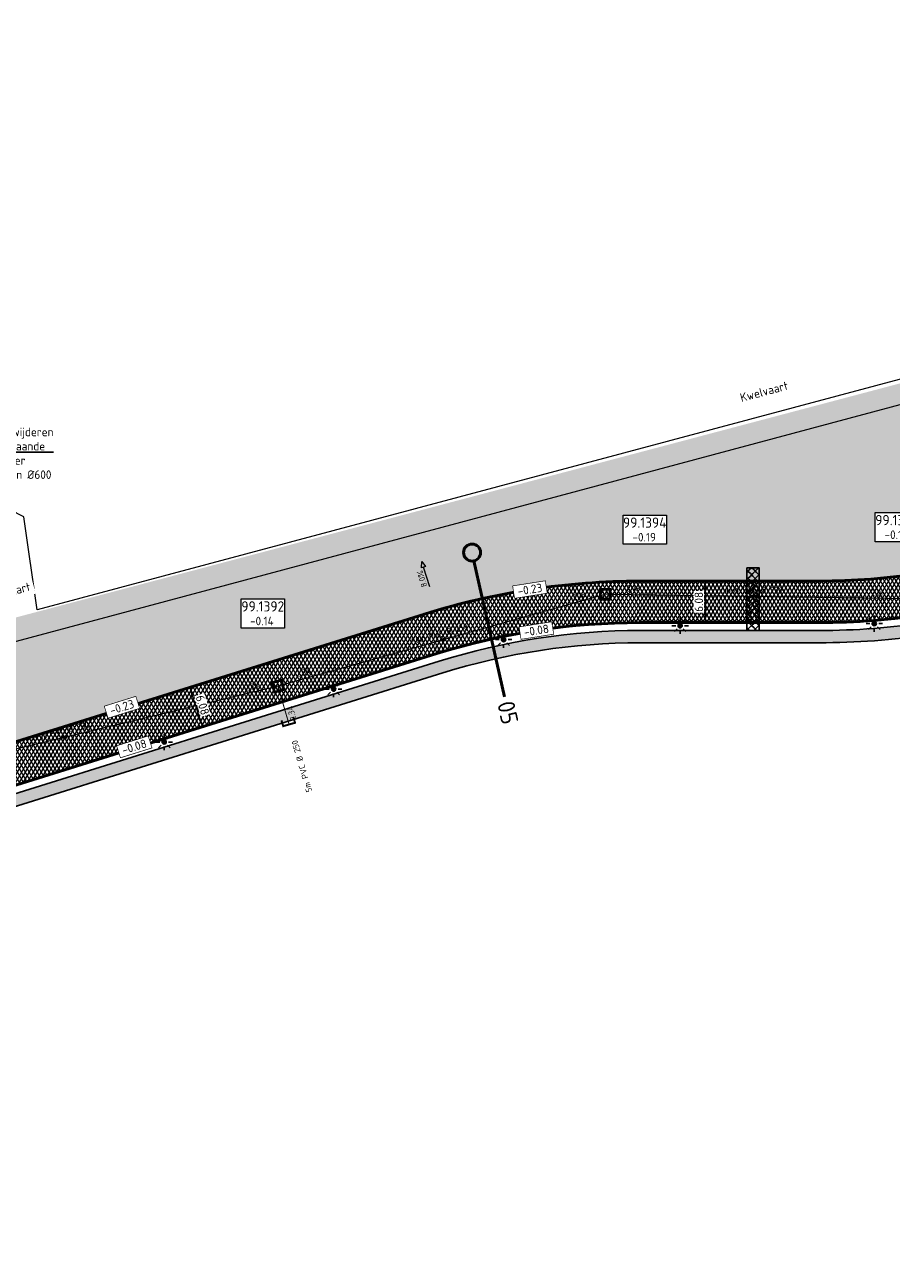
# Model space of a CAD drawing. Header units: metres. Extents: x 240159 to 241664, y 578380 to 583939.
# Tile 57 of 71: x 240513 to 240640, y 583758 to 583939. Entities that reach past the tile are written whole.
import ezdxf
from ezdxf import colors
from ezdxf.entities.mleader import LeaderData, LeaderLine
from ezdxf.enums import TextEntityAlignment as Align
from ezdxf.lldxf.tags import DXFTag
from ezdxf.math import Vec2, Vec3

# ---------------------------------------------------------------- set-up
doc = ezdxf.new("R2010")
doc.units = ezdxf.units.M
doc.set_wipeout_variables(frame=1)
for name, color, linetype, lineweight in [('B-WE-RI-PERSLEIDING-G', 210, 'RI-PERS', 18), ('N-AL-HOOGTELABEL-S', 7, 'Continuous', 13), ('N-GV-GR-BOLLEN-A', 92, 'Continuous', 9), ('N-WE-IE-MEUBILAIR_WEGMEUBILAIR_LICHTMAST_MET_PASTEGEL-S', 7, 'Continuous', 25), ('N-WE-KL-TRACE_WENSTRACE-A', 7, 'Continuous', 25), ('N-WE-RI-BOB-T', 7, 'Continuous', 13), ('N-WE-RI-MATERIAAL_DIAMETER_LENGTE-T', 7, 'Continuous', 13), ('N-WE-RI-STROOMRICHTING-S', 7, 'Continuous', 13), ('N-WE-VH-KANTVERHARDING-GD', 4, 'Continuous', 50), ('N-WE-VH-VERHARDING_ASFALT_DEKLAAG-A', 252, 'Continuous', 18), ('N-WE-VH-VERKANTING-S', 7, 'Continuous', 25), ('X-XX-AL-HELLING-CENTRUM-SD', 7, 'Continuous', 15), ('X-XX-AL-REFERENTIE-M', 7, 'Continuous', 18), ('X-XX-AL-VERWIJZING-T25', 7, 'Continuous', 25), ('X-XX-AL-VERWIJZING_PROFIEL-S', 160, 'Continuous', 13), ('X-XX-WE-KG-WERKGRENS-G', 10, 'XX-WERKGRENS_CIRCEL', 20)]:
    doc.layers.add(name, color=color, linetype=linetype, lineweight=lineweight)
for name, color, linetype, lineweight, true_color in [('N-WE-RI-VWA_LEIDINGINFO-S', 20, 'Continuous', 13, 0xff3f00), ('N-WE-RI-VWA_PUTNUMMER-S', 20, 'Continuous', 13, 0xff3f00), ('N-WE-RI-VWA_RIOOLPUT-S', 20, 'Continuous', 13, 0xff3f00), ('N-WE-RI-VWA_TRANSPORTLEIDING_BETON_500-G', 20, 'Continuous', 20, 0xff3f00)]:
    doc.layers.add(name, color=color, linetype=linetype, lineweight=lineweight, true_color=true_color)
doc.styles.add('NLCS-ISO', font='NLCS-ISO.ttf')
doc.styles.add('NLCS-ISO-ANNOTATIEF-T25', font='NLCS-ISO.ttf', dxfattribs={"height": 2.5})
doc.styles.add('NLCS-ISO-M1000-T25', font='NLCS-ISO.ttf', dxfattribs={"height": 2.5})
tags = doc.linetypes.add('RI-PERS', pattern='A,7,-2,["P",Standard,S=1.8,R=0,X=-0.5,Y=-0.9],-2,7,-2,[102,NLCS.SHX,S=1,R=180,X=0,Y=0],-2', length=22).pattern_tags.tags
tags[6] = DXFTag(74, 10)
doc.linetypes.add('XX-WERKGRENS_CIRCEL', pattern='A,10,-2.5,[69,NLCS.SHX,S=1,R=0,X=0,Y=0],-2.5', length=15)
doc.dimstyles.new('NLCS-ANNOTATIEF-T25-PIJL_L2_H1', dxfattribs={"dimtxt": 2.5, "dimasz": 2.5, "dimexe": 2, "dimexo": 2, "dimgap": 0.7, "dimtad": 1, "dimzin": 0, "dimdsep": 46, "dimtxsty": 'NLCS-ISO-ANNOTATIEF-T25', "dimcen": 0, "dimdle": 2, "dimclrd": 256, "dimclre": 256, "dimclrt": 256, "dimadec": 1, "dimazin": 0, "dimtfac": 1, "dimtdec": 3, "dimtofl": 0, "dimtmove": 0, "dimatfit": 3, "dimfxl": 2, "dimfxlon": 1, "dimtfillclr": 256, "dimtolj": 1, "dimtzin": 0, "dimlwd": -1, "dimlwe": -1, "dimarcsym": 0})
pattern_1 = [(45, (0, 0), (-0.5303300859, 0.5303300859), [0.5]), (135, (0, 0), (-0.5303300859, -0.5303300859), [0.5])]
pattern_2 = [(45, (0, 0), (-0.8749916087, 0.8749916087), [0.3, -0.937425]), (135, (0, 0), (-0.8749916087, -0.8749916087), [0.3, -0.937425])]

# ---------------------------------------------------------------- blocks, each defined once
blk = doc.blocks.new('*U28')
blk.add_solid([(5, 0.6), (5, 0), (-1.04, 0)])
blk = doc.blocks.new('SAL-HOOGTELABEL_AANLEG-SO')
blk.add_wipeout([(-4.84, 1.8), (4.85, 1.8), (4.85, -1.89), (-4.84, -1.89)])
at = {"const_width": 0.2}
blk.add_lwpolyline([(-4.84, 1.8), (4.85, 1.8), (4.85, -1.89), (-4.84, -1.89)], close=True, dxfattribs=at)
at = {"style": 'NLCS-ISO'}
blk.add_attdef('HOOGTE', text='', height=2, dxfattribs=at).set_placement((0, 0), align=Align.MIDDLE_CENTER)
blk = doc.blocks.new('*U45')
at = {"lineweight": -3}
h = blk.add_hatch(color=256, dxfattribs=at)
h.dxf.hatch_style = 1
h.paths.add_polyline_path([(-2, -2), (2, -2), (2, 2), (-2, 2)])
h.paths.add_polyline_path([(-1.6, 1.6), (1.6, 1.6), (1.6, -1.6), (-1.6, -1.6)], flags=16)
at = {"lineweight": -3, "flags": 128}
for points in [[(-2, -2), (-2, 2), (2, 2), (2, -2)], [(2, 2), (-2, 2), (-2, -2), (2, -2)], [(1.6, 1.6), (-1.6, 1.6), (-1.6, -1.6), (1.6, -1.6)]]:
    blk.add_lwpolyline(points, close=True, dxfattribs=at)
blk = doc.blocks.new('*U44')
at = {"lineweight": -3}
h = blk.add_hatch(color=256, dxfattribs=at)
h.dxf.hatch_style = 1
h.paths.add_polyline_path([(-2.47, 1.39), (-1.39, -2.47), (2.47, -1.39), (1.39, 2.47)])
h.paths.add_polyline_path([(1.11, 1.97), (1.97, -1.11), (-1.11, -1.97), (-1.97, 1.11)], flags=16)
at = {"lineweight": -3, "flags": 128}
for points in [[(-2.47, 1.39), (1.39, 2.47), (2.47, -1.39), (-1.39, -2.47)], [(2.47, -1.39), (1.39, 2.47), (-2.47, 1.39), (-1.39, -2.47)], [(1.97, -1.11), (1.11, 1.97), (-1.97, 1.11), (-1.11, -1.97)]]:
    blk.add_lwpolyline(points, close=True, dxfattribs=at)
blk = doc.blocks.new('SRI-PUTNUMMER-SO')
blk.add_wipeout([(-18.26, 4.25), (-5.56, 4.25), (-5.56, -4.29), (-18.26, -4.29)])
blk.add_lwpolyline([(-18.26, 4.25), (-5.56, 4.25), (-5.56, -4.29), (-18.26, -4.29)], close=True)
at = {"ltscale": 0.1, "style": 'NLCS-ISO'}
blk.add_attdef('PUTNR', text='', height=3.5, dxfattribs=at).set_placement((-11.88, 2.06), align=Align.MIDDLE_CENTER)
blk.add_attdef('PUTHGT_001', (-15.76, -3.47), '', height=2.5, dxfattribs=at)
blk = doc.blocks.new('*U103')
at = {"color": 0}
blk.add_line((-1.23, -0.29), (1.23, 0.29), dxfattribs=at)
at = {"layer": 'N-WE-RI-STROOMRICHTING-S', "color": 0}
blk.add_solid([(-1.23, -0.29), (1.37, -0.32), (1.08, 0.91)], dxfattribs=at)
at = {"layer": 'N-WE-RI-BOB-T', "color": 0, "style": 'NLCS-ISO'}
for tag, p in [('BOB_RECHTS', (54.98, 14.86)), ('BOB_LINKS', (-56, -11.76))]:
    blk.add_attdef(tag, text='', height=1.8, rotation=13.4873, dxfattribs=at).set_placement(p, align=Align.MIDDLE_CENTER)
at = {"layer": 'N-WE-RI-MATERIAAL_DIAMETER_LENGTE-T', "color": 0, "style": 'NLCS-ISO'}
blk.add_attdef('RIOOLINFO_001', (-11.7, -1.77), '', height=1.8, rotation=13.4873, dxfattribs=at)
blk = doc.blocks.new('*U102')
at = {"color": 0}
blk.add_line((-1.21, -0.34), (1.21, 0.34), dxfattribs=at)
at = {"layer": 'N-WE-RI-STROOMRICHTING-S', "color": 0}
blk.add_solid([(-1.21, -0.34), (1.38, -0.27), (1.04, 0.95)], dxfattribs=at)
at = {"layer": 'N-WE-RI-BOB-T', "color": 0, "style": 'NLCS-ISO'}
for tag, p in [('BOB_RECHTS', (39.84, 12.87)), ('BOB_LINKS', (-40.97, -9.81))]:
    blk.add_attdef(tag, text='', height=1.8, rotation=15.678, dxfattribs=at).set_placement(p, align=Align.MIDDLE_CENTER)
at = {"layer": 'N-WE-RI-MATERIAAL_DIAMETER_LENGTE-T', "color": 0, "style": 'NLCS-ISO'}
blk.add_attdef('RIOOLINFO_001', (-11.62, -2.21), '', height=1.8, rotation=15.678, dxfattribs=at)
blk = doc.blocks.new('*U101')
at = {"color": 0}
blk.add_line((-1.26, 0.02), (1.26, -0.02), dxfattribs=at)
at = {"layer": 'N-WE-RI-STROOMRICHTING-S', "color": 0}
blk.add_solid([(-1.26, 0.02), (1.25, -0.65), (1.27, 0.61)], dxfattribs=at)
at = {"layer": 'N-WE-RI-BOB-T', "color": 0, "style": 'NLCS-ISO'}
for tag, p in [('BOB_LINKS', (-35.92, 2.15)), ('BOB_RECHTS', (35.71, 1.11))]:
    blk.add_attdef(tag, text='', height=1.8, rotation=359.1724, dxfattribs=at).set_placement(p, align=Align.MIDDLE_CENTER)
at = {"layer": 'N-WE-RI-MATERIAAL_DIAMETER_LENGTE-T', "color": 0, "style": 'NLCS-ISO'}
blk.add_attdef('RIOOLINFO_001', (-11.77, 1.18), '', height=1.8, rotation=359.1724, dxfattribs=at)
blk = doc.blocks.new('N-SIE-WEG_LICHTMAST_SPOT-SO')
h = blk.add_hatch(color=256)
edge = h.paths.add_edge_path()
edge.add_arc((0, 0), 0.77, 0, 360)
for p, q in [((-3, 0), (-1.62, 0)), ((-2.12, 2.12), (-1.15, 1.15)), ((0, 1.62), (0, 3)), ((1.15, 1.15), (2.12, 2.12)), ((-2.12, -2.12), (-1.15, -1.15)), ((0, -3), (0, -1.62)), ((1.15, -1.15), (2.12, -2.12)), ((1.62, 0), (3, 0))]:
    blk.add_line(p, q)
blk.add_circle((0, 0), 0.77)
at = {"style": 'NLCS-ISO'}
blk.add_attdef('TYPE', text='', height=1.8, dxfattribs=at).set_placement((0, 3), align=Align.BOTTOM_CENTER)
blk = doc.blocks.new('N_lichtmast')
blk.add_blockref('N-SIE-WEG_LICHTMAST_SPOT-SO', (0, 0))
blk = doc.blocks.new('*D219')
at = {"layer": 'Defpoints', "color": 0, "transparency": 16777216}
for p in [(240533.8, 583840.96), (240535.61, 583835.15)]:
    blk.add_point(p, dxfattribs=at)
at = {"layer": 'X-XX-AL-REFERENTIE-M', "transparency": 16777216}
for p, q in [((240536.01, 583841.65), (240537.91, 583842.24)), ((240538.4, 583837.34), (240537.33, 583840.75)), ((240537.82, 583835.84), (240539.73, 583836.44))]:
    blk.add_line(p, q, dxfattribs=at)
for points in [[(240537.53, 583840.81), (240537.13, 583840.69), (240536.96, 583841.95)], [(240538.6, 583837.4), (240538.2, 583837.27), (240538.77, 583836.14)]]:
    blk.add_solid(points, dxfattribs=at)
at = {"layer": 'X-XX-AL-REFERENTIE-M', "transparency": 16777216, "insert": (240538.8, 583839.33), "char_height": 1.25, "attachment_point": 5, "rotation": 287.3468, "style": 'NLCS-ISO-ANNOTATIEF-T25', "bg_fill": 3, "box_fill_scale": 1.1, "bg_fill_color": 256, "bg_fill_true_color": 13158600, "bg_fill_transparency": 0}
blk.add_mtext('\\A1;6.08', dxfattribs=at)
at = {"layer": 'Defpoints', "color": 0, "transparency": 16777216}
blk.add_point((240536.96, 583841.95), dxfattribs=at)
blk = doc.blocks.new('*D220')
at = {"layer": 'Defpoints', "color": 0, "transparency": 16777216}
for p in [(240612.48, 583857.5), (240616.03, 583857.5), (240616.03, 583851.42)]:
    blk.add_point(p, dxfattribs=at)
at = {"layer": 'X-XX-AL-REFERENTIE-M', "transparency": 16777216}
for p, q in [((240613.48, 583857.5), (240611.48, 583857.5)), ((240612.48, 583852.67), (240612.48, 583856.25)), ((240613.48, 583851.42), (240611.48, 583851.42))]:
    blk.add_line(p, q, dxfattribs=at)
for points in [[(240612.28, 583856.25), (240612.69, 583856.25), (240612.48, 583857.5)], [(240612.28, 583852.67), (240612.69, 583852.67), (240612.48, 583851.42)]]:
    blk.add_solid(points, dxfattribs=at)
at = {"layer": 'X-XX-AL-REFERENTIE-M', "transparency": 16777216, "insert": (240611.51, 583854.46), "char_height": 1.25, "attachment_point": 5, "rotation": 90, "style": 'NLCS-ISO-ANNOTATIEF-T25', "bg_fill": 3, "box_fill_scale": 1.1, "bg_fill_color": 256, "bg_fill_true_color": 13158600, "bg_fill_transparency": 0}
blk.add_mtext('\\A1;6.08', dxfattribs=at)
blk = doc.blocks.new('*U257')
at = {"color": 0, "linetype": 'ByBlock', "lineweight": 50}
blk.add_lwpolyline([(8.91, -39.85), (0, 0)], dxfattribs=at)
blk.add_circle((-0.55, 2.44), 2.5, dxfattribs=at)
at = {"color": 0, "linetype": 'ByBlock', "style": 'NLCS-ISO'}
blk.add_attdef('NPROFNR_001', (6.77, -41.74), '', height=5, rotation=282.5995, dxfattribs=at)
blk = doc.blocks.new('*U271')
at = {"ltscale": 0.25, "const_width": 0.576, "flags": 128}
blk.add_lwpolyline([(-1.22, -2.23), (0.5, -1.73), (-0.5, 1.73), (-2.23, 1.22)], dxfattribs=at)
blk = doc.blocks.new('*U303')
blk.add_lwpolyline([(0.08, 1.28), (6.15, 1.28)])
blk.add_lwpolyline([(7.89, 1.28), (6.15, 0.65), (6.15, 1.91)], close=True)
at = {"style": 'NLCS-ISO'}
blk.add_attdef('AFSCHOT', text='', height=1.8, dxfattribs=at).set_placement((2.98, 1.87), align=Align.CENTER)
blk = doc.blocks.new('*U306')
at = {"layer": 'N-WE-RI-BOB-T', "color": 0, "style": 'NLCS-ISO'}
for tag, p in [('BOB_LINKS', (-2.25, 1.91)), ('BOB_RECHTS', (2.33, -2.16))]:
    blk.add_attdef(tag, text='', height=1.8, rotation=106.2791, dxfattribs=at).set_placement(p, align=Align.MIDDLE_CENTER)
at = {"layer": 'N-WE-RI-MATERIAAL_DIAMETER_LENGTE-T', "color": 0, "style": 'NLCS-ISO'}
blk.add_attdef('RIOOLINFO_001', (9.35, -28.26), '', height=1.8, rotation=106.2791, dxfattribs=at)

msp = doc.modelspace()

# ---------------------------------------------------------------- hatches: boundary and pattern name
at = {"layer": 'N-GV-GR-BOLLEN-A'}
h = msp.add_hatch(dxfattribs=at)
h.set_pattern_fill('AGR-BOLLEN', color=256, scale=0.5, pattern_type=2)
h.set_pattern_definition(pattern_2)
h.paths.add_polyline_path([(240698.561, 583869.491), (240706.704, 583869.491, 0.3479927), (240718.346, 583878.71), (240722.609, 583896.814, -0.045188), (240723.381, 583899.132), (240713.757, 583901.934), (240709.347, 583886.789), (240641.654, 583886.654), (240492.521, 583847.156), (240489.009, 583858.829), (240478.825, 583858.829), (240484.151, 583838.554, 0.4277223), (240499.284, 583830.177), (240571.313, 583852.676, -0.0758345), (240602.929, 583857.499), (240629.128, 583857.499, 0.0772331), (240659.007, 583862.142), (240666.382, 583864.491, -0.0772331)])
h = msp.add_hatch(dxfattribs=at)
h.set_pattern_fill('AGR-BOLLEN', color=256, scale=0.5, pattern_type=2)
h.set_pattern_definition(pattern_2)
h.paths.add_polyline_path([(240686.474, 583735.503), (240748.725, 583739.722, -0.4606943), (240763.66, 583724.475), (240761.251, 583697.29, 0.0669485), (240762.114, 583678.259), (240765.893, 583657.375, -0.0278435), (240768.68, 583634.896), (240773.404, 583565.204), (240779.941, 583574.402), (240778.573, 583636.488), (240794.946, 583725.789), (240796.591, 583769.562), (240796.764, 583773.057), (240793.275, 583772.783, -0.0841881), (240757.188, 583776.178), (240741.334, 583780.426, 0.2283239), (240682.712, 583765.292, -0.0008538), (240659.229, 583745.644, -0.2200704), (240596.227, 583728.709), (240513.155, 583743.564, 0.5940481), (240482.46, 583699.445), (240488.768, 583688.3), (240507.69, 583654.865, -0.1738144), (240514.477, 583598.584, -0.1185222), (240502.533, 583574.041), (240526.377, 583548.37), (240523.712, 583587.68, -0.0576784), (240524.325, 583600.551), (240529.022, 583629.153, 0.1226499), (240527.101, 583652.738), (240518.082, 583679.469, -0.491873), (240530.436, 583697.965), (240589.679, 583701.98, 0.2674745), (240599.665, 583708.673, -0.2674745), (240611.311, 583716.476), (240665.692, 583720.162, 0.2920074), (240674.317, 583726.529, -0.2920074)])
at = {"layer": 'N-WE-KL-TRACE_WENSTRACE-A', "transparency": 33554559}
h = msp.add_hatch(dxfattribs=at)
h.set_pattern_fill('AKL-TRACE', color=256, scale=0.5, pattern_type=2)
h.set_pattern_definition(pattern_1)
edge = h.paths.add_edge_path()
edge.add_arc((240629.128, 583955.959), 107.5, 289.39902, 289.53863)
edge.add_line((240665.081, 583854.649), (240670.583, 583856.329))
edge.add_arc((240698.561, 583763.451), 97, 94.72553, 106.76374, ccw=False)
edge.add_line((240690.57, 583860.121), (240692.774, 583860.278))
edge.add_arc((240698.561, 583763.451), 97, 90, 93.41983, ccw=False)
edge.add_line((240698.561, 583860.451), (240709.08, 583860.451))
edge.add_arc((240709.08, 583878.451), 18, 270, 346.75009)
edge.add_line((240726.601, 583874.325), (240734.156, 583906.411))
edge.add_line((240734.156, 583906.411), (240732.306, 583906.411))
edge.add_line((240732.306, 583906.411), (240724.848, 583874.738))
edge.add_arc((240709.08, 583878.451), 16.2, 270, 346.75009, ccw=False)
edge.add_line((240709.08, 583862.251), (240698.561, 583862.251))
edge.add_arc((240698.561, 583763.451), 98.8, 90, 93.42581)
edge.add_line((240692.657, 583862.074), (240690.432, 583861.916))
edge.add_arc((240698.561, 583763.451), 98.8, 94.71956, 106.76566)
edge.add_line((240670.061, 583858.051), (240664.517, 583856.359))
edge.add_arc((240629.128, 583955.959), 105.7, 289.39902, 289.56038, ccw=False)
edge.add_arc((240629.128, 583955.959), 105.7, 279.86087, 289.39902, ccw=False)
edge.add_line((240647.23, 583851.82), (240645.055, 583851.466))
edge.add_arc((240629.128, 583955.959), 105.7, 270, 278.66653, ccw=False)
edge.add_line((240629.128, 583850.259), (240602.929, 583850.259))
edge.add_arc((240602.929, 583751.459), 98.8, 90, 107.34678)
edge.add_line((240573.472, 583845.765), (240498.445, 583822.33))
edge.add_arc((240493.617, 583837.801), 16.208, 193.66779, 287.32862, ccw=False)
edge.add_line((240477.869, 583833.972), (240470.05, 583863.737))
edge.add_line((240470.05, 583863.737), (240468.189, 583863.737))
edge.add_line((240468.189, 583863.737), (240476.124, 583833.53))
edge.add_arc((240493.617, 583837.801), 18.007, 193.72078, 287.3315)
edge.add_line((240498.981, 583820.611), (240574.008, 583844.047))
edge.add_arc((240602.929, 583751.459), 97, 90, 107.34678, ccw=False)
edge.add_line((240602.929, 583848.459), (240629.128, 583848.459))
edge.add_arc((240629.128, 583955.959), 107.5, 270, 278.67155)
edge.add_line((240645.336, 583849.688), (240647.529, 583850.045))
edge.add_arc((240629.128, 583955.959), 107.5, 279.85585, 289.39902)
h = msp.add_hatch(dxfattribs=at)
h.set_pattern_fill('AKL-TRACE', color=256, scale=0.5, pattern_type=2)
h.set_pattern_definition(pattern_1)
h.paths.add_polyline_path([(240618.544, 583859.459), (240620.344, 583859.459), (240620.344, 583850.259), (240618.544, 583850.259)])
at = {"layer": 'N-WE-VH-VERHARDING_ASFALT_DEKLAAG-A'}
h = msp.add_hatch(dxfattribs=at)
h.set_pattern_fill('AVH-ASFALT', color=256, scale=0.5, pattern_type=2)
h.set_pattern_definition([(60, (0, 0), (-0.4330127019, 0.25), []), (120, (0, 0), (-0.4330127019, -0.25), [])])
h.paths.add_polyline_path([(240602.929, 583857.499, 0.0758345), (240571.313, 583852.676), (240499.284, 583830.177, -0.366968), (240485.037, 583836.211), (240478.903, 583834.6), (240479.068, 583833.972, 0.4277223), (240498.099, 583823.437), (240573.126, 583846.872, -0.0758345), (240602.929, 583851.419), (240629.128, 583851.419, 0.0772331), (240660.852, 583856.348), (240668.227, 583858.697, -0.0772331), (240698.561, 583863.411), (240709.08, 583863.411, 0.2518325), (240721.627, 583870.159), (240715.974, 583873.894, -0.2254302), (240706.704, 583869.491), (240698.561, 583869.491, 0.0772331), (240666.382, 583864.491), (240659.007, 583862.142, -0.0772331), (240629.128, 583857.499)])

# ---------------------------------------------------------------- linework, layer by layer
at = {"layer": 'B-WE-RI-PERSLEIDING-G', "flags": 128}
msp.add_lwpolyline([(240724.369, 583904.926), (240711.008, 583883.392), (240642.448, 583883.712), (240496.29, 583844.611, -0.4051965), (240490.21, 583848), (240486.758, 583859.473, 0.3309755), (240481.97, 583863.032), (240412.277, 583863.032, 0.4703469), (240410.312, 583860.659), (240420.76, 583805.678, -0.0253036), (240421.238, 583802.215), (240422.838, 583794.872, -0.12092), (240422.813, 583793.919, -0.0648867), (240419.866, 583786.876, 0.0502005), (240416.361, 583781.31, -0.124064), (240413.798, 583778.305)], format="xyb", dxfattribs=at)
at = {"layer": 'N-WE-KL-TRACE_WENSTRACE-A', "transparency": 33554559}
msp.add_lwpolyline([(240618.544, 583859.459), (240620.344, 583859.459), (240620.344, 583850.259), (240618.544, 583850.259)], close=True, dxfattribs=at)
for points in [[(240645.055, 583851.466, -0.0378329), (240629.128, 583850.259), (240602.929, 583850.259, 0.0758345), (240573.472, 583845.765), (240498.445, 583822.33, -0.4330538)], [(240498.981, 583820.611), (240574.008, 583844.047, -0.0758345), (240602.929, 583848.459), (240629.128, 583848.459, 0.0378548), (240645.336, 583849.688)]]:
    msp.add_lwpolyline(points, format="xyb", dxfattribs=at)
at = {"layer": 'N-WE-RI-VWA_TRANSPORTLEIDING_BETON_500-G', "const_width": 0.15, "flags": 128}
for points in [[(240467.307, 583889.732), (240486.754, 583826.981), (240549.845, 583842.113), (240597.786, 583855.569), (240641.426, 583854.941), (240698.659, 583867.168), (240714.719, 583868.11)], [(240551.488, 583836.489), (240549.845, 583842.113)]]:
    msp.add_lwpolyline(points, dxfattribs=at)
at = {"layer": 'N-WE-VH-KANTVERHARDING-GD', "ltscale": 0.1}
msp.add_lwpolyline([(240499.284, 583830.177), (240571.313, 583852.676, -0.0758345), (240602.929, 583857.499), (240629.128, 583857.499, 0.0772331), (240659.007, 583862.142), (240666.382, 583864.491, -0.0772331), (240698.561, 583869.491), (240706.704, 583869.491, 0.3479927), (240718.346, 583878.71), (240722.609, 583896.814, -0.2428111), (240730.681, 583906.251), (240812.279, 583906.251), (241153.903, 583906.251)], format="xyb", dxfattribs=at)
at = {"layer": 'N-WE-VH-KANTVERHARDING-GD'}
msp.add_lwpolyline([(240498.099, 583823.437), (240573.126, 583846.872, -0.0758345), (240602.929, 583851.419), (240629.128, 583851.419, 0.0772331), (240660.852, 583856.348), (240668.227, 583858.697, -0.0772332), (240698.561, 583863.411), (240709.08, 583863.411, 0.3479927), (240723.719, 583875.004), (240727.475, 583890.952, -0.3479927), (240739.116, 583900.171), (240867.541, 583900.171, -0.4145272)], format="xyb", dxfattribs=at)
at = {"layer": 'X-XX-WE-KG-WERKGRENS-G', "flags": 128}
msp.add_lwpolyline([(240187.762, 583784.732), (240159.404, 583757.698), (240169.028, 583742.355), (240265.702, 583784.857), (240393.607, 583784.982), (240387.115, 583763.745), (240401.241, 583754.746), (240418.947, 583769.347), (240428.104, 583727.117), (240466.42, 583693.547), (240507.393, 583537.131), (240800.136, 583558.506), (240818.587, 583786.439), (240856.238, 583841.557), (240925.322, 583832.926), (240937.919, 583879.713), (241166.237, 583879.713), (241166.237, 583939.034), (240701.99, 583939.034), (240693.683, 583887.816), (240643.783, 583887.816), (240514.589, 583853.279), (240512.63, 583866.906), (240506.367, 583870.112), (240500.104, 583934.686), (240187.567, 583934.686)], close=True, dxfattribs=at)

# ---------------------------------------------------------------- block references
at = {"layer": 'N-WE-IE-MEUBILAIR_WEGMEUBILAIR_LICHTMAST_MET_PASTEGEL-S', "xscale": 0.4, "yscale": 0.4, "zscale": 0.4}
for p in [(240608.776, 583850.959), (240637.214, 583851.271), (240582.908, 583848.922), (240558.009, 583841.669), (240533.192, 583833.917)]:
    msp.add_blockref('N_lichtmast', p, dxfattribs=at)
at = {"layer": 'N-WE-RI-VWA_LEIDINGINFO-S'}
ref = msp.add_blockref('*U306', (240550.756, 583838.994), dxfattribs=dict(at, xscale=0.5, yscale=0.5, zscale=0.5))
ref.add_attrib('RIOOLINFO_001', '5m PVC %%C 250', (240554.887, 583826.721), dxfattribs={"layer": 'N-WE-RI-MATERIAAL_DIAMETER_LENGTE-T', "color": 0, "height": 0.9, "rotation": 106.27914, "style": 'NLCS-ISO'})
ref.add_attrib('BOB_RECHTS_001', '-2.34', (240552.755, 583836.656), dxfattribs={"layer": 'N-WE-RI-BOB-T', "color": 0, "height": 0.9, "rotation": 106.27914, "style": 'NLCS-ISO'})
at = {"layer": 'N-WE-RI-VWA_RIOOLPUT-S', "xscale": 0.4, "yscale": 0.4, "zscale": 0.4}
for name, p in [('*U45', (240597.786, 583855.569)), ('*U44', (240549.845, 583842.113))]:
    msp.add_blockref(name, p, dxfattribs=at)
at = {"layer": 'N-WE-RI-VWA_TRANSPORTLEIDING_BETON_500-G', "xscale": 0.5, "yscale": 0.5, "zscale": 0.5, "rotation": 270}
msp.add_blockref('*U271', (240551.488, 583836.489), dxfattribs=at)
at = {"layer": 'N-WE-VH-VERKANTING-S', "rotation": 287.3467777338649}
msp.add_blockref('*U28', (240571.623, 583851.683), dxfattribs=at)
at = {"layer": 'X-XX-AL-HELLING-CENTRUM-SD'}
ref = msp.add_blockref('*U303', (240572.715, 583856.807), dxfattribs=dict(at, xscale=0.4999999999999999, yscale=0.4999999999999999, zscale=0.4999999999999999, rotation=107.3467777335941))
ref.add_attrib('AFSCHOT', '8.0%', dxfattribs={"layer": '0', "height": 0.8929, "rotation": 107.34678, "style": 'NLCS-ISO'}).set_placement((240571.38, 583857.95), align=Align.CENTER)
at = {"layer": 'X-XX-AL-VERWIJZING_PROFIEL-S', "xscale": 0.5, "yscale": 0.5, "zscale": 0.5}
msp.add_blockref('*U257', (240578.565, 583860.463), dxfattribs=at).add_auto_attribs({'NPROFNR_001': '05'})

# ---------------------------------------------------------------- next in the draw order: block references
at = {"layer": 'N-AL-HOOGTELABEL-S'}
ref = msp.add_blockref('SAL-HOOGTELABEL_AANLEG-SO', (240586.764, 583856.282), dxfattribs=dict(at, xscale=0.5, yscale=0.5, zscale=0.5, rotation=8.944427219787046))
ref.add_attrib('HOOGTE', '-0.23', dxfattribs={"layer": '0', "height": 1.25, "rotation": 8.94443, "style": 'NLCS-ISO-M1000-T25'}).set_placement((240586.764, 583856.282), align=Align.MIDDLE_CENTER)
ref = msp.add_blockref('SAL-HOOGTELABEL_AANLEG-SO', (240587.709, 583850.275), dxfattribs=dict(at, xscale=0.5, yscale=0.5, zscale=0.5, rotation=8.944427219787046))
ref.add_attrib('HOOGTE', '-0.08', dxfattribs={"layer": '0', "height": 1.25, "rotation": 8.94443, "style": 'NLCS-ISO-M1000-T25'}).set_placement((240587.709, 583850.275), align=Align.MIDDLE_CENTER)
ref = msp.add_blockref('SAL-HOOGTELABEL_AANLEG-SO', (240526.988, 583839.033), dxfattribs=dict(at, xscale=0.5, yscale=0.5, zscale=0.5, rotation=17.34677773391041))
ref.add_attrib('HOOGTE', '-0.23', dxfattribs={"layer": '0', "height": 1.25, "rotation": 17.34678, "style": 'NLCS-ISO-M1000-T25'}).set_placement((240526.988, 583839.033), align=Align.MIDDLE_CENTER)
ref = msp.add_blockref('SAL-HOOGTELABEL_AANLEG-SO', (240528.801, 583833.229), dxfattribs=dict(at, xscale=0.5, yscale=0.5, zscale=0.5, rotation=17.34677773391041))
ref.add_attrib('HOOGTE', '-0.08', dxfattribs={"layer": '0', "height": 1.25, "rotation": 17.34678, "style": 'NLCS-ISO-M1000-T25'}).set_placement((240528.801, 583833.229), align=Align.MIDDLE_CENTER)
at = {"layer": 'N-WE-RI-VWA_PUTNUMMER-S'}
ref = msp.add_blockref('SRI-PUTNUMMER-SO', (240609.534, 583865.047), dxfattribs=dict(at, xscale=0.5, yscale=0.5, zscale=0.5))
ref.add_attrib('PUTNR', '99.1394', dxfattribs={"layer": '0', "ltscale": 0.1, "height": 1.5, "style": 'NLCS-ISO'}).set_placement((240603.593, 583866.076), align=Align.MIDDLE_CENTER)
ref.add_attrib('PUTHGT_001', '-0.19', (240601.781, 583863.312), dxfattribs={"layer": '0', "ltscale": 0.1, "height": 1.25, "style": 'NLCS-ISO'})
ref = msp.add_blockref('SRI-PUTNUMMER-SO', (240646.471, 583865.411), dxfattribs=dict(at, xscale=0.5, yscale=0.5, zscale=0.5))
ref.add_attrib('PUTNR', '99.1396', dxfattribs={"layer": '0', "ltscale": 0.1, "height": 1.5, "style": 'NLCS-ISO'}).set_placement((240640.531, 583866.44), align=Align.MIDDLE_CENTER)
ref.add_attrib('PUTHGT_001', '-0.15', (240638.718, 583863.676), dxfattribs={"layer": '0', "ltscale": 0.1, "height": 1.25, "style": 'NLCS-ISO'})
ref = msp.add_blockref('SRI-PUTNUMMER-SO', (240553.574, 583852.763), dxfattribs=dict(at, xscale=0.5, yscale=0.5, zscale=0.5))
ref.add_attrib('PUTNR', '99.1392', dxfattribs={"layer": '0', "ltscale": 0.1, "height": 1.5, "style": 'NLCS-ISO'}).set_placement((240547.633, 583853.792), align=Align.MIDDLE_CENTER)
ref.add_attrib('PUTHGT_001', '-0.14', (240545.758, 583851.028), dxfattribs={"layer": '0', "ltscale": 0.1, "height": 1.25, "style": 'NLCS-ISO'})

# ---------------------------------------------------------------- next in the draw order: texts
at = {"layer": 'X-XX-AL-VERWIJZING-T25', "char_height": 1.25, "attachment_point": 1, "rotation": 14.97737, "style": 'NLCS-ISO-ANNOTATIEF-T25', "bg_fill": 3, "box_fill_scale": 1.5, "bg_fill_color": 256, "bg_fill_transparency": 0}
for insert in [(240617.436, 583884.95), (240506.438, 583855.485)]:
    msp.add_mtext_dynamic_manual_height_columns('Kwelvaart', width=7.0754, gutter_width=6.25, heights=[0], dxfattribs=dict(at, insert=insert))

# ---------------------------------------------------------------- next in the draw order: dimensions: what is measured, and where the dimension line sits
at = {"layer": 'X-XX-AL-REFERENTIE-M'}
for p1, p2, distance, picture, middle in [((240616.029, 583851.419), (240616.029, 583857.499), 3.545, '*D220', (240611.509, 583854.459)), ((240535.612, 583835.155), (240533.8, 583840.958), -3.311, '*D219', (240538.797, 583839.334))]:
    dim = msp.add_aligned_dim(p1=p1, p2=p2, distance=distance, dimstyle='NLCS-ANNOTATIEF-T25-PIJL_L2_H1', override={"dimtfill": 1}, dxfattribs=at)
    dim.commit()
    dim.dimension.update_dxf_attribs({"geometry": picture, "text_midpoint": middle})

# ---------------------------------------------------------------- next in the draw order: leaders
at = {"layer": 'X-XX-AL-VERWIJZING-T25'}
ml = msp.add_multileader_mtext('Standard', dxfattribs=at)
ml.set_content('Verwijderen bestaande duiker beton Ø600', color=256, style='NLCS-ISO-ANNOTATIEF-T25')
ml.set_leader_properties(color=256, linetype='ByLayer', lineweight=-1)
ml.build(insert=Vec2(0, 0))
ml.multileader.update_dxf_attribs({"text_left_attachment_type": 5, "dogleg_length": 2.5, "arrow_head_size": 1.25, "scale": 0.5})
ctx = ml.context
ctx.base_point, ctx.scale, ctx.char_height, ctx.arrow_head_size, ctx.landing_gap_size, ctx.plane_origin = Vec3(240507.856, 583876.397), 0.5, 1.25, 1.25, 0.45, Vec3(240528.138, 583839.523)
ctx.left_attachment = 5
notes = []
notes.append((ctx, [(0, (1, 1, 0), (240505.582, 583876.397), (1, 0), 2.274, [(0, [(240491.177, 583863.825)], 0, [])])]))
ctx.mtext.insert, ctx.mtext.width, ctx.mtext.flow_direction = Vec3(240508.306, 583879.98), 17.18656, 5
ctx.mtext.has_bg_fill, ctx.mtext.bg_color, ctx.mtext.bg_scale_factor, ctx.mtext.bg_transparency, ctx.mtext.use_window_bg_color = 1, -1027028792, 1.5, 0, 1
for ctx, leaders in notes:
    for number, flags, end, landing, length, lines in leaders:
        leader = LeaderData()
        leader.index, (leader.has_last_leader_line, leader.has_dogleg_vector, leader.attachment_direction) = number, flags
        leader.last_leader_point, leader.dogleg_vector, leader.dogleg_length = Vec3(end), Vec3(landing), length
        for number, points, colour, breaks in lines:
            line = LeaderLine()
            line.index, line.vertices, line.color, line.breaks = number, Vec3.list(points), colors.encode_raw_color(colour), breaks
            leader.lines.append(line)
        ctx.leaders.append(leader)

# ---------------------------------------------------------------- next in the draw order: block references
at = {"layer": 'N-WE-RI-VWA_LEIDINGINFO-S'}
ref = msp.add_blockref('*U102', (240573.82, 583848.842), dxfattribs=dict(at, xscale=0.5, yscale=0.5, zscale=0.5))
ref.add_attrib('RIOOLINFO_001', '50m PVC %%C 250', (240569.567, 583848.174), dxfattribs={"layer": 'N-WE-RI-MATERIAAL_DIAMETER_LENGTE-T', "color": 0, "height": 0.9, "rotation": 15.67798, "style": 'NLCS-ISO'})
ref.add_attrib('BOB_LINKS_001', '-2,34', (240552.023, 583843.196), dxfattribs={"layer": 'N-WE-RI-BOB-T', "color": 0, "height": 0.9, "rotation": 15.67798, "style": 'NLCS-ISO'})
ref.add_attrib('BOB_RECHTS_001', '-2.18', (240592.605, 583854.493), dxfattribs={"layer": 'N-WE-RI-BOB-T', "color": 0, "height": 0.9, "rotation": 15.67798, "style": 'NLCS-ISO'})
ref = msp.add_blockref('*U101', (240619.61, 583855.256), dxfattribs=dict(at, xscale=0.5, yscale=0.5, zscale=0.5))
ref.add_attrib('RIOOLINFO_001', '44m PVC %%C 250', (240615.253, 583855.825), dxfattribs={"layer": 'N-WE-RI-MATERIAAL_DIAMETER_LENGTE-T', "color": 0, "height": 0.9, "rotation": 359.17244, "style": 'NLCS-ISO'})
ref.add_attrib('BOB_LINKS_001', '-2,18', (240600.317, 583855.989), dxfattribs={"layer": 'N-WE-RI-BOB-T', "color": 0, "height": 0.9, "rotation": 359.17244, "style": 'NLCS-ISO'})
ref.add_attrib('BOB_RECHTS_001', '-2.01', (240636.153, 583855.381), dxfattribs={"layer": 'N-WE-RI-BOB-T', "color": 0, "height": 0.9, "rotation": 359.17244, "style": 'NLCS-ISO'})
ref = msp.add_blockref('*U103', (240518.299, 583834.547), dxfattribs=dict(at, xscale=0.5, yscale=0.5, zscale=0.5))
ref.add_attrib('RIOOLINFO_001', '65m PVC %%C 250', (240514.024, 583834.042), dxfattribs={"layer": 'N-WE-RI-MATERIAAL_DIAMETER_LENGTE-T', "color": 0, "height": 0.9, "rotation": 13.4873, "style": 'NLCS-ISO'})
ref.add_attrib('BOB_LINKS_001', '-2,54', (240488.963, 583827.978), dxfattribs={"layer": 'N-WE-RI-BOB-T', "color": 0, "height": 0.9, "rotation": 13.4873, "style": 'NLCS-ISO'})
ref.add_attrib('BOB_RECHTS_001', '-2.34', (240544.495, 583841.204), dxfattribs={"layer": 'N-WE-RI-BOB-T', "color": 0, "height": 0.9, "rotation": 13.4873, "style": 'NLCS-ISO'})

doc.saveas('drawing.dxf')
